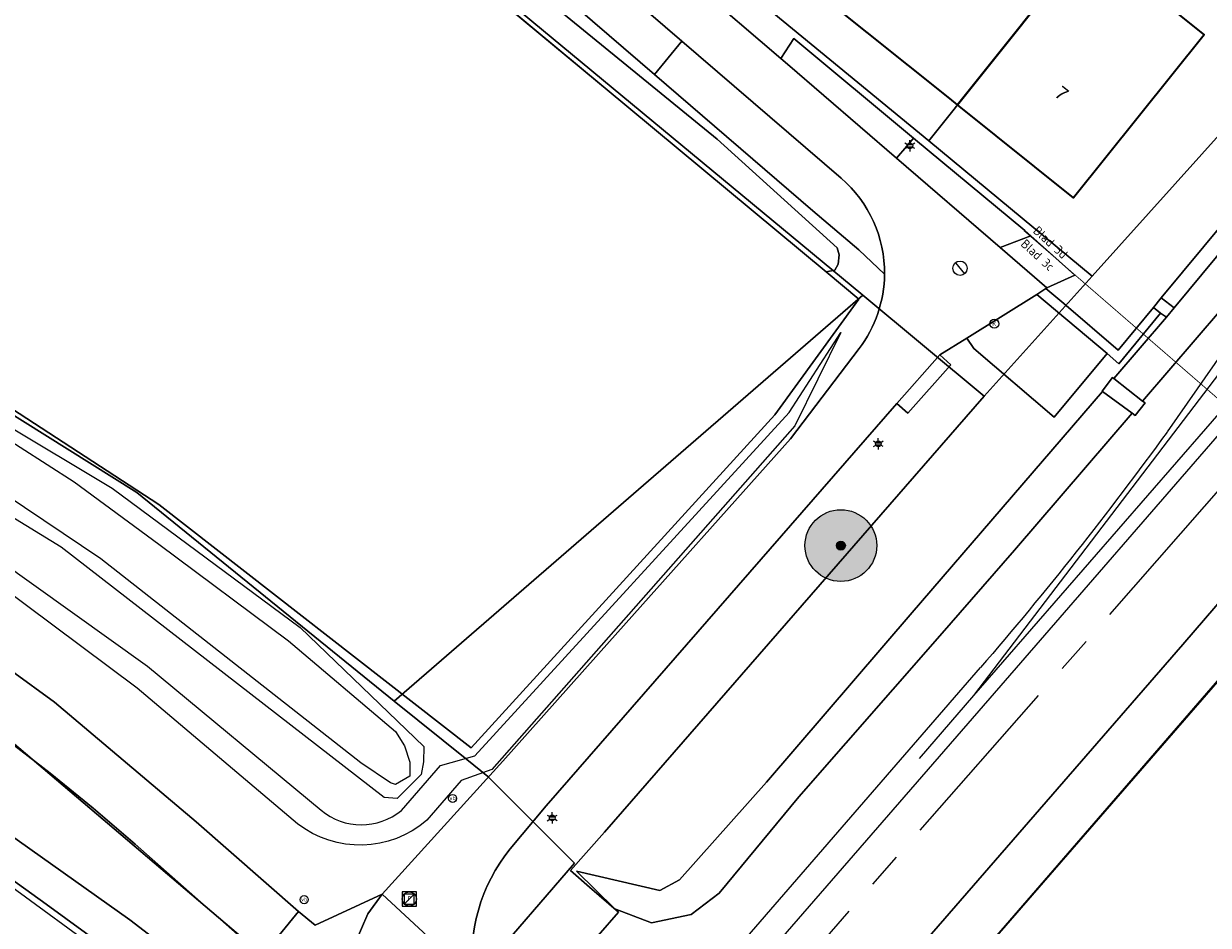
# Model space of a CAD drawing. Header units: metres. Extents: x 163543 to 168130, y 402678 to 405437.
# Tile 21 of 256: x 163999 to 164065, y 403104 to 403154. Entities that reach past the tile are written whole.
import ezdxf
from ezdxf.enums import TextEntityAlignment as Align

# ---------------------------------------------------------------- set-up
doc = ezdxf.new("R2010")
doc.units = ezdxf.units.M
doc.linetypes.add('X-CA190022.004-UO-ALM_Assen$0$AM-AS', pattern=[16, 10, -2, 2, -2])
doc.linetypes.add('X-CA190022.004-UO-TXT_Tekst 1op200$0$AL-TEKENBLADGRENS', pattern=[11.5, 2.5, -1.5, 1, -1.5, 1, -1.5, 2.5])
doc.layers.get('0').update_dxf_attribs({"lineweight": 25})
for name, color, linetype, lineweight in [('X-CA190022.004-UO-ALM_Assen$0$N-WE-AM-AS_WEG-G', 10, 'X-CA190022.004-UO-ALM_Assen$0$AM-AS', 25), ('X-CA190022.004-UO-BGT_Ondergrond$0$GE_201_SHDHek_Lijn_GEM', 253, 'X-CA190022.004-UO-BGT_Ondergrond$0$Hekwerk', 9), ('X-CA190022.004-UO-BGT_Ondergrond$0$GE_202_SHDMuur30cm_Lijn_GEM', 253, 'Continuous', 9), ('X-CA190022.004-UO-BGT_Ondergrond$0$GE_208_SHDDraadraster_Lijn_GEM', 253, 'X-CA190022.004-UO-BGT_Ondergrond$0$RASTER', 9), ('X-CA190022.004-UO-BGT_Ondergrond$0$GE_214_Wegmarkering_Lijn_GEM', 253, 'Continuous', 9), ('X-CA190022.004-UO-BGT_Ondergrond$0$GE_244_Taludlijn_Lijn_GEM', 253, 'Continuous', 9), ('X-CA190022.004-UO-BGT_Ondergrond$0$GE_251_SPRTrein_as_Lijn_GEM', 253, 'Continuous', 9), ('X-CA190022.004-UO-BGT_Ondergrond$0$GE_311_WGDRijbaanRegionaleweg_Vlak_GEM', 253, 'Continuous', 9), ('X-CA190022.004-UO-BGT_Ondergrond$0$GE_314_WGDRijbaanLokaleweg_Vlak_GEM', 253, 'Continuous', 9), ('X-CA190022.004-UO-BGT_Ondergrond$0$GE_316_WGDFietspad_Vlak_GEM', 253, 'Continuous', 9), ('X-CA190022.004-UO-BGT_Ondergrond$0$GE_318_WGDVoetpadoptrap_Vlak_GEM', 253, 'Continuous', 9), ('X-CA190022.004-UO-BGT_Ondergrond$0$GE_322_WGDInrit_Vlak_GEM', 253, 'Continuous', 9), ('X-CA190022.004-UO-BGT_Ondergrond$0$GE_363_OWGBerm_openverharding_Vlak_GEM', 253, 'Continuous', 9), ('X-CA190022.004-UO-BGT_Ondergrond$0$GE_364_OWGBerm_halfverhard_Vlak_GEM', 253, 'Continuous', 9), ('X-CA190022.004-UO-BGT_Ondergrond$0$GE_366_OWGBerm_groenvoorziening_Vlak_GEM', 253, 'Continuous', 9), ('X-CA190022.004-UO-BGT_Ondergrond$0$GE_367_OWGBerm_groenvoorziening_grasenk_GEM', 253, 'Continuous', 9), ('X-CA190022.004-UO-BGT_Ondergrond$0$GE_401_OTDErf_Vlak_GEM', 253, 'Continuous', 9), ('X-CA190022.004-UO-BGT_Ondergrond$0$GE_4502_GBKN_Huisnummer_Lijn_GEM', 7, 'Continuous', 9), ('X-CA190022.004-UO-BGT_Ondergrond$0$GE_479_BTDGroenvoorziening_grasenkruida_GEM', 253, 'Continuous', 9), ('X-CA190022.004-UO-BGT_Ondergrond$0$GE_504_WTDWaterloop_sloot_Vlak_GEM', 253, 'Continuous', 9), ('X-CA190022.004-UO-BGT_Ondergrond$0$GE_523_WTDGreppel_drogesloot_Vlak_GEM', 253, 'Continuous', 9), ('X-CA190022.004-UO-BGT_Ondergrond$0$GE_541_OWTOever_slootkant_Vlak_GEM', 253, 'Continuous', 9), ('X-CA190022.004-UO-BGT_Ondergrond$0$GE_601_PNDgrondvlakpand_Vlak_MV_GEM', 34, 'Continuous', 35), ('X-CA190022.004-UO-BGT_Ondergrond$0$GE_814_BRDVerkeersbord_Punt_GEM', 253, 'Continuous', 9), ('X-CA190022.004-UO-BGT_Ondergrond$0$GE_861_PALLichtmast_Punt_GEM', 253, 'Continuous', 9), ('X-CA190022.004-UO-BGT_Ondergrond$0$GE_885_PutInspectieofRioolput_Punt_GEM', 253, 'Continuous', 9), ('X-CA190022.004-UO-BGT_Ondergrond$0$N-WE-RI-PUT_INSPECTIE-S', 253, 'Continuous', 9), ('X-CA190022.004-UO-KAD_Percelen$0$B-WE-KG-GRENS_PERCEEL-GV', 150, 'Continuous', 9), ('X-CA190022.004-UO-TXT_Tekst 1op200$0$BLADEN', 7, 'Continuous', 25), ('X-CA190022.004-UO-TXT_Tekst 1op200$0$X-XX-AL-TEKENBLADGRENS-G', 7, 'X-CA190022.004-UO-TXT_Tekst 1op200$0$AL-TEKENBLADGRENS', 35), ('X-CA190022.004-UO-WHM_Putten en kolken combi_v0.1$0$KOLK BGT', 251, 'Continuous', 0), ('X-CA190022.004-UO-WHM_Putten en kolken combi_v0.1$0$PUTRAND ONDERLEGGER GEMEENTE', 251, 'Continuous', 15), ('X-CA190022.004-UO-WHM_Riolering gemeente_NLCS_v0.1$0$B-WE-RI-PUT-S', 214, 'Continuous', 15)]:
    doc.layers.add(name, color=color, linetype=linetype, lineweight=lineweight)
doc.layers.add('X-CA190022.004-UO-DWM_Beplanting$0$B-WE-GR-BOOM-S AFKOMSTIG UIT BOMENBESTAND GEMEENTE', color=252, linetype='Continuous')
doc.layers.add('X-CA190022.004-UO-DWM_Beplanting$0$N-GV-GR-GRAS-A-200', color=7, linetype='Continuous')
doc.styles.add('X-CA190022.004-UO-BGT_Ondergrond$0$BGT_NAR', font='arial.ttf', dxfattribs={"height": 1})
doc.styles.add('X-CA190022.004-UO-BGT_Ondergrond$0$NLCS-ISO', font='NLCS-ISO.ttf')
doc.styles.add('X-CA190022.004-UO-TXT_Tekst 1op200$0$NLCS-ISO-M200-T25', font='NLCS-ISO.ttf', dxfattribs={"height": 0.5})
doc.styles.add('X-CA190022.004-UO-WHM_Putten en kolken combi_v0.1$0$ISOCPEUR 9 PT', font='isocpeur.ttf', dxfattribs={"height": 2.4402})
doc.linetypes.add('X-CA190022.004-UO-BGT_Ondergrond$0$Hekwerk', pattern='A,5,-1.5,[2,dgnlstyle-Veghel.shx,S=0.007937,R=0,X=0,Y=0],-1.5', length=8)
doc.linetypes.add('X-CA190022.004-UO-BGT_Ondergrond$0$RASTER', pattern='A,5,-1.5,[2,dgnlstyle-Veghel.shx,S=0.007937,R=0,X=0,Y=0],-1.5', length=8)

# ---------------------------------------------------------------- blocks, each defined once
blk = doc.blocks.new('X-CA190022.004-UO-BGT_Ondergrond$0$SIE-WEG_PAAL_VERKEERSBORD-SO')
at = {"linetype": 'ByBlock', "lineweight": 18}
blk.add_circle((0, 0), 1.5, dxfattribs=at)
at = {"linetype": 'ByBlock', "lineweight": 18, "style": 'X-CA190022.004-UO-BGT_Ondergrond$0$NLCS-ISO'}
blk.add_text('vb', height=1.5, dxfattribs=at).set_placement((0, 0.13), align=Align.MIDDLE_CENTER)
blk = doc.blocks.new('X-CA190022.004-UO-BGT_Ondergrond$0$IMGEOVerkeersbord')
at = {"xscale": 5, "yscale": 5, "zscale": 5}
blk.add_blockref('X-CA190022.004-UO-BGT_Ondergrond$0$SIE-WEG_PAAL_VERKEERSBORD-SO', (0, 0), dxfattribs=at)
blk = doc.blocks.new('X-CA190022.004-UO-BGT_Ondergrond$0$SRI-PUT_INSPECTIEPUT_RIOOLPUT-SO')
at = {"color": 0, "linetype": 'ByBlock', "lineweight": 18}
blk.add_lwpolyline([(-1.12, -1.12), (1.12, -1.12), (1.12, 1.12), (-1.12, 1.12)], close=True, dxfattribs=at)
at = {"color": 0, "linetype": 'ByBlock', "lineweight": 18, "style": 'X-CA190022.004-UO-BGT_Ondergrond$0$NLCS-ISO'}
blk.add_text('r', height=1.5, dxfattribs=at).set_placement((0, 0.28), align=Align.MIDDLE_CENTER)
blk = doc.blocks.new('X-CA190022.004-UO-BGT_Ondergrond$0$IMGEOInspectierioolput')
at = {"layer": 'X-CA190022.004-UO-BGT_Ondergrond$0$N-WE-RI-PUT_INSPECTIE-S', "xscale": 10, "yscale": 10, "zscale": 10}
blk.add_blockref('X-CA190022.004-UO-BGT_Ondergrond$0$SRI-PUT_INSPECTIEPUT_RIOOLPUT-SO', (0, 0), dxfattribs=at)
blk = doc.blocks.new('X-CA190022.004-UO-BGT_Ondergrond$0$N-SIE-WEG_LICHTMAST-SO')
h = blk.add_hatch(color=256)
h.paths.add_polyline_path([(1.16, 0.5, 0.658505), (-1.16, 0.5)])
h.paths.add_polyline_path([(-1.16, -0.5, 0.658505), (1.16, -0.5)])
at = {"flags": 128}
for points in [[(-2.19, 1.27), (-1.1, 0.63)], [(-1.16, 0.5), (1.16, 0.5)], [(0, 1.27), (0, 2.53)], [(1.1, 0.63), (2.19, 1.27)], [(-2.19, -1.27), (-1.1, -0.63)], [(-1.16, -0.5), (1.16, -0.5)], [(0, -1.27), (0, -2.53)], [(2.19, -1.27), (1.1, -0.63)]]:
    blk.add_lwpolyline(points, dxfattribs=at)
at = {"ltscale": 0.5}
blk.add_circle((0, 0), 1.27, dxfattribs=at)
at = {"style": 'X-CA190022.004-UO-BGT_Ondergrond$0$NLCS-ISO'}
blk.add_attdef('TYPE', text='', height=1.8, dxfattribs=at).set_placement((0, 2.53), align=Align.BOTTOM_CENTER)
blk = doc.blocks.new('X-CA190022.004-UO-BGT_Ondergrond$0$IMGEOLichtmastpaal')
at = {"xscale": 5, "yscale": 5, "zscale": 5}
blk.add_blockref('X-CA190022.004-UO-BGT_Ondergrond$0$N-SIE-WEG_LICHTMAST-SO', (0, 6.4), dxfattribs=at)
blk = doc.blocks.new('X-CA190022.004-UO-WHM_Riolering gemeente_NLCS_v0.1$0$B-SRI-PUT_BETON-SO')
blk.add_line((-1.41, -1.41), (1.41, 1.41))
at = {"lineweight": -3, "flags": 128}
blk.add_lwpolyline([(2, -2), (2, 2), (-2, 2), (-2, -2)], close=True, dxfattribs=at)
at = {"lineweight": -3}
blk.add_circle((0, 0), 2, dxfattribs=at)
blk = doc.blocks.new('X-CA190022.004-UO-DWM_Beplanting$0$SGR-BOOM_01-SO')
at = {"linetype": 'ByBlock', "lineweight": 18}
h = blk.add_hatch(color=0, dxfattribs=at)
h.dxf.hatch_style = 1
edge = h.paths.add_edge_path()
edge.add_arc((0, 0), 0.25, 0, 360)
at = {"color": 0, "linetype": 'ByBlock', "lineweight": 18}
for radius in [2, 0.25]:
    blk.add_circle((0, 0), radius, dxfattribs=at)
blk = doc.blocks.new('X-CA190022.004-UO-DWM_Beplanting$0$IMGEOBoom')
at = {"transparency": 33554457}
h = blk.add_hatch(color=256, dxfattribs=at)
h.dxf.hatch_style = 1
edge = h.paths.add_edge_path()
edge.add_arc((0, 0), 100, 0, 360)
edge = h.paths.add_edge_path(flags=17)
edge.add_arc((0, 0), 12.5, 0, 360)
h = blk.add_hatch()
h.set_pattern_fill('ANGLE', color=256)
h.set_pattern_definition([(0, (0, 0), (0, 6.985), [5.08, -1.905]), (90, (0, 0), (-6.985, 4e-16), [5.08, -1.905])])
edge = h.paths.add_edge_path(flags=17)
edge.add_arc((0, 0), 12.5, 0, 360)
at = {"layer": 'X-CA190022.004-UO-DWM_Beplanting$0$N-GV-GR-GRAS-A-200'}
h = blk.add_hatch(color=256, dxfattribs=at)
h.dxf.hatch_style = 1
edge = h.paths.add_edge_path(flags=17)
edge.add_arc((0, 0), 12.5, 0, 360)
at = {"xscale": 50, "yscale": 50, "zscale": 50}
blk.add_blockref('X-CA190022.004-UO-DWM_Beplanting$0$SGR-BOOM_01-SO', (0, 0), dxfattribs=at)
blk = doc.blocks.new('X-CA190022.004-UO-WHM_Putten en kolken combi_v0.1$0$IMGEOKolk')
blk.add_circle((0, 0), 0.25)
at = {"insert": (0, 0), "char_height": 0.244, "attachment_point": 5, "style": 'X-CA190022.004-UO-WHM_Putten en kolken combi_v0.1$0$ISOCPEUR 9 PT'}
blk.add_mtext_dynamic_manual_height_columns('K', width=0.25229, gutter_width=12.201, heights=[0], dxfattribs=at)
blk = doc.blocks.new('X-CA190022.004-UO-WHM_Putten en kolken combi_v0.1$0$B-SRI-PUT_BETON-SO')
at = {"flags": 128}
blk.add_lwpolyline([(-1.29, 1.53), (1.29, -1.53)], dxfattribs=at)
blk.add_circle((0, 0), 2)

msp = doc.modelspace()

# ---------------------------------------------------------------- linework, layer by layer
at = {"layer": 'X-CA190022.004-UO-ALM_Assen$0$N-WE-AM-AS_WEG-G', "linetype": 'X-CA190022.004-UO-ALM_Assen$0$AM-AS', "lineweight": 18, "flags": 128}
msp.add_lwpolyline([(163996.334, 403048.708), (164190.428, 403269.702, -0.042486), (164203.13, 403281.901, -0.059508), (164394.91, 403402.509, 0.004627), (164427.609, 403418.376, -0.157573), (164448.898, 403421.56, 0.154381), (164469.795, 403424.552), (164600.315, 403487.369, -0.209691), (164620.389, 403488.075, 0.209331), (164640.431, 403488.767), (164764.018, 403548.037, -0.149301), (164778.457, 403550.23, 0.1997), (164797.071, 403554.955), (164807.437, 403562.718, 0.087199), (164813.361, 403569.026, -0.136187), (164823.414, 403577.842), (165121.427, 403721.534), (165178.772, 403748.854, -0.027628), (165181.326, 403749.902), (165206.702, 403758.712, -0.228175), (165222.216, 403756.927, 0.262526), (165239.877, 403756.048), (165316.357, 403794.295, -0.002956), (165321.66, 403796.908), (165454.676, 403861.474, 0.23372), (165465.542, 403875.483), (165466.039, 403877.93, -0.138247), (165476.467, 403898.194), (165483.323, 403905.54), (165502.013, 403925.318, 0.002701), (165511.627, 403935.531), (165520.324, 403945.455), (165525.692, 403951.366), (165530.615, 403956.367, -0.067804), (165540.386, 403964.278), (165579.008, 403987.566, 0.233996), (165587.607, 404001.027, -0.257888), (165597.631, 404015.262), (165668.806, 404049.862, 0.124118), (165680.965, 404060.093), (165692.91, 404076.671, -0.330379), (165732.646, 404089.323, 0.184611), (165745.492, 404089.775), (165892.325, 404151.907, 0.025067), (165914.878, 404162.813, -0.010717), (165924.387, 404167.754), (166007.57, 404208.726, -0.019073), (166018.017, 404213.386, -0.104113), (166035.06, 404216.38), (166071.364, 404215.162, 0.120943), (166079.763, 404216.927), (166253.115, 404300.212, 0.13702), (166261.203, 404307.309, -0.137066), (166269.294, 404314.407), (166458.055, 404405.053, -0.054959), (166465.293, 404407.596), (166474.012, 404409.62, 0.055121), (166477.744, 404410.933), (166509.846, 404426.374, 0.067066), (166514.307, 404429.311, -0.067277), (166518.783, 404432.256), (166556.669, 404450.44, -0.017321), (166566.185, 404454.609, 0.016602), (166575.312, 404458.591), (166597.751, 404469.282, 0.132978), (166635.089, 404501.312, -0.040273), (166645.175, 404513.84), (166648.196, 404517.029, -0.072027), (166677.02, 404539.8), (166677.246, 404539.931, -0.089333), (166717.817, 404554.586), (166734.29, 404557.387, 0.162804), (166748.275, 404564.868, -0.09225), (166757.883, 404571.874), (166814.895, 404599.135, -0.032371), (166817.296, 404600.098), (166825.54, 404602.798, 0.083096), (166832.851, 404606.627, -0.051041), (166841.551, 404611.916), (166891.289, 404635.589, -0.108035), (166898.777, 404637.334), (166928.242, 404637.739, 0.209269), (166941.385, 404643.709, -0.026762), (166980.536, 404682.861, -0.026198), (167007.229, 404704.425, -0.019993), (167033.13, 404721.66), (167034.933, 404722.758, -0.028502), (167071.485, 404742.263), (167095.887, 404753.549, 0.061079), (167112.435, 404763.813, -0.01638), (167116.342, 404766.748), (167122.496, 404771.065, -0.093473), (167132.24, 404775.479), (167140.621, 404777.52, -0.056178), (167157.198, 404779.63), (167189.731, 404780.099, -0.091291), (167196.158, 404779.011), (167222.307, 404769.473, 0.203837), (167236.378, 404770.212, 0.017826), (167328.832, 404819.552), (167395.677, 404858.349, 0.031256), (167406.067, 404865.281), (167511.469, 404945.55)], format="xyb", dxfattribs=at)
at = {"layer": 'X-CA190022.004-UO-BGT_Ondergrond$0$GE_201_SHDHek_Lijn_GEM'}
for p, q in [((164043.882, 403139.919), (164012.327, 403166.162)), ((164062.56, 403138.471), (164071.964, 403149.796)), ((164045.712, 403138.399), (164043.882, 403139.919)), ((164041.024, 403131.952), (164045.712, 403138.399)), ((164062.126, 403137.948), (164062.56, 403138.471)), ((164057.129, 403138.162), (164060.151, 403135.569)), ((164060.151, 403135.569), (164062.126, 403137.948)), ((163996.881, 403133.356), (164006.696, 403126.975)), ((164024.112, 403113.414), (164041.024, 403131.952)), ((164006.696, 403126.975), (164024.112, 403113.414))]:
    msp.add_line(p, q, dxfattribs=at)
at = {"layer": 'X-CA190022.004-UO-BGT_Ondergrond$0$GE_202_SHDMuur30cm_Lijn_GEM'}
for p, q in [((164063.28, 403137.913), (164071.808, 403148.188)), ((164062.507, 403137.616), (164062.857, 403137.403)), ((164062.857, 403137.403), (164063.28, 403137.913))]:
    msp.add_line(p, q, dxfattribs=at)
at = {"layer": 'X-CA190022.004-UO-BGT_Ondergrond$0$GE_208_SHDDraadraster_Lijn_GEM'}
for p, q in [((163990.198, 403114.381), (164005.092, 403103.832)), ((164005.092, 403103.832), (164018.347, 403093.643))]:
    msp.add_line(p, q, dxfattribs=at)
at = {"layer": 'X-CA190022.004-UO-BGT_Ondergrond$0$GE_214_Wegmarkering_Lijn_GEM'}
msp.add_line((164006.643, 403099.715), (163998.501, 403105.657), dxfattribs=at)
at = {"layer": 'X-CA190022.004-UO-BGT_Ondergrond$0$GE_244_Taludlijn_Lijn_GEM'}
for p, q in [((164065.913, 403137.84), (164061.517, 403132.729)), ((164059.914, 403133.986), (164062.857, 403137.403)), ((164041.817, 403132.095), (164044.697, 403136.556)), ((164044.697, 403136.556), (164042.137, 403131.34)), ((164048.682, 403120.943), (164059.286, 403133.257)), ((164061.663, 403132.621), (164061.111, 403131.925)), ((164061.517, 403132.729), (164061.663, 403132.621)), ((164024.314, 403112.962), (164041.817, 403132.095)), ((164060.936, 403132.053), (164054.379, 403124.429)), ((164061.111, 403131.925), (164060.936, 403132.053)), ((164042.137, 403131.34), (164025.264, 403112.205)), ((163990.116, 403129.364), (164006.078, 403117.952)), ((164005.495, 403116.734), (163995.317, 403124.335)), ((164054.379, 403124.429), (164050.212, 403119.657)), ((164040.559, 403111.505), (164048.682, 403120.943)), ((164050.212, 403119.657), (164042.371, 403110.676)), ((164006.078, 403117.952), (164015.742, 403109.934)), ((164014.422, 403109.186), (164005.495, 403116.734)), ((164020.214, 403109.915), (164022.4, 403112.436)), ((164022.4, 403112.436), (164024.314, 403112.962)), ((164025.264, 403112.205), (164023.542, 403111.591)), ((164023.542, 403111.591), (164021.632, 403109.385)), ((164035.708, 403106.055), (164040.559, 403111.505)), ((164042.371, 403110.676), (164037.927, 403105.311)), ((164032.108, 403104.445), (164029.968, 403106.539)), ((164029.968, 403106.539), (164034.621, 403105.461)), ((164034.621, 403105.461), (164035.708, 403106.055)), ((164037.927, 403105.311), (164036.358, 403104.131)), ((164034.152, 403103.665), (164032.108, 403104.445)), ((164036.358, 403104.131), (164034.152, 403103.665))]:
    msp.add_line(p, q, dxfattribs=at)
msp.add_arc((164017.99, 403112.639), 3.517, 230.27595, 309.2372, dxfattribs=at)
at = {"layer": 'X-CA190022.004-UO-BGT_Ondergrond$0$GE_244_Taludlijn_Lijn_GEM', "extrusion": (0, 0, -1)}
msp.add_arc((-164017.906, 403113.665), 5.674, 228.95771, 307.8803, dxfattribs=at)
at = {"layer": 'X-CA190022.004-UO-BGT_Ondergrond$0$GE_251_SPRTrein_as_Lijn_GEM'}
for p, q in [((164069.118, 403139.978), (164062.882, 403131.005)), ((164052.118, 403116.319), (164069.473, 403139.102)), ((164052.118, 403116.319), (164070.876, 403137.895)), ((164053.628, 403116.892), (164070.801, 403136.68)), ((164037.8, 403100.957), (164052.484, 403117.879)), ((164038.973, 403100.006), (164053.628, 403116.892)), ((164049.082, 403112.818), (164052.118, 403116.319))]:
    msp.add_line(p, q, dxfattribs=at)
at = {"layer": 'X-CA190022.004-UO-BGT_Ondergrond$0$GE_251_SPRTrein_as_Lijn_GEM', "extrusion": (0, 0, -1)}
msp.add_arc((-163904.085, 403246.117), 196.131, 215.93848, 220.83182, dxfattribs=at)
at = {"layer": 'X-CA190022.004-UO-BGT_Ondergrond$0$GE_311_WGDRijbaanRegionaleweg_Vlak_GEM', "flags": 128}
msp.add_lwpolyline([(163993.429, 403109.739), (164000.422, 403104.701), (164006.115, 403100.56), (164010.782, 403097.134), (164014.056, 403094.671), (164017.134, 403092.247), (164018.257, 403091.362), (164022.859, 403087.473), (164024.425, 403086.118), (164024.156, 403085.806), (164022.281, 403083.627), (164021.645, 403082.889), (164017.137, 403086.652), (164012.295, 403090.546), (164006.644, 403094.912), (163999.653, 403100.092), (163994.921, 403103.512)], dxfattribs=at)
at = {"layer": 'X-CA190022.004-UO-BGT_Ondergrond$0$GE_314_WGDRijbaanLokaleweg_Vlak_GEM', "flags": 128}
for points in [[(164044.723, 403145.139), (164035.851, 403152.774), (164016.752, 403169.208)], [(164036.631, 403155.881), (164041.354, 403151.811), (164041.727, 403151.49), (164047.81, 403146.25), (164053.572, 403141.285), (164056.19, 403139.03), (164056.129, 403138.992), (164055.618, 403138.673), (164051.723, 403136.238), (164050.221, 403135.299), (164047.819, 403132.591)], [(164024.229, 403100.545), (164019.151, 403105.265), (164025.864, 403112.663), (164031.821, 403119.337), (164041.89, 403130.62), (164045.72, 403135.652)], [(164047.819, 403132.591), (164034.346, 403117.133), (164028.292, 403110.187), (164026.284, 403107.778)], [(164019.151, 403105.265), (164018.343, 403104.164), (164017.649, 403102.536), (164017.462, 403101.178), (164017.397, 403099.732), (164017.822, 403098.132), (164018.446, 403096.972), (164019.134, 403095.895), (164019.912, 403095.037), (164019.662, 403095.157), (164012.494, 403101.859), (164014.487, 403104.297), (164015.404, 403103.54), (164019.151, 403105.265)], [(164019.151, 403105.265), (164024.229, 403100.545), (164024.73, 403099.031), (164025.258, 403097.639), (164025.738, 403096.866), (164026.216, 403096.104), (164027.249, 403094.907), (164028.694, 403093.592), (164029.475, 403093.004), (164026.384, 403089.259), (164022.495, 403092.731), (164019.912, 403095.037), (164019.134, 403095.895), (164018.446, 403096.972), (164017.822, 403098.132), (164017.397, 403099.732), (164017.462, 403101.178), (164017.649, 403102.536), (164018.343, 403104.164), (164019.151, 403105.265)]]:
    msp.add_lwpolyline(points, dxfattribs=at)
at = {"layer": 'X-CA190022.004-UO-BGT_Ondergrond$0$GE_314_WGDRijbaanLokaleweg_Vlak_GEM'}
for centre, radius, start, end in [((164040.172, 403139.864), 6.967, 359.3794, 49.20961), ((164040.174, 403139.864), 6.964, 322.78071, 359.37991), ((164033.561, 403101.802), 9.416, 140.6062, 187.67257)]:
    msp.add_arc(centre, radius, start, end, dxfattribs=at)
at = {"layer": 'X-CA190022.004-UO-BGT_Ondergrond$0$GE_316_WGDFietspad_Vlak_GEM', "flags": 128}
msp.add_lwpolyline([(163996.071, 403119.44), (164000.887, 403115.96), (164008.781, 403109.284), (164014.487, 403104.297), (164012.494, 403101.859), (163998.533, 403113.73)], dxfattribs=at)
at = {"layer": 'X-CA190022.004-UO-BGT_Ondergrond$0$GE_318_WGDVoetpadoptrap_Vlak_GEM', "flags": 128}
msp.add_lwpolyline([(164059.914, 403133.986), (164061.517, 403132.729), (164061.663, 403132.621), (164061.111, 403131.925), (164060.936, 403132.053), (164059.286, 403133.257), (164059.259, 403133.277), (164059.842, 403134.043), (164059.914, 403133.986)], dxfattribs=at)
at = {"layer": 'X-CA190022.004-UO-BGT_Ondergrond$0$GE_322_WGDInrit_Vlak_GEM', "flags": 128}
msp.add_lwpolyline([(164055.289, 403141.939), (164057.733, 403139.749), (164056.19, 403139.03), (164053.572, 403141.285), (164055.289, 403141.939)], dxfattribs=at)
at = {"layer": 'X-CA190022.004-UO-BGT_Ondergrond$0$GE_363_OWGBerm_openverharding_Vlak_GEM', "flags": 128}
for points in [[(164042.084, 403152.919), (164048.749, 403147.369), (164048.378, 403146.928), (164047.81, 403146.25), (164041.727, 403151.49), (164041.354, 403151.811), (164042.084, 403152.919)], [(164048.749, 403147.369), (164054.959, 403142.235), (164055.289, 403141.939), (164053.572, 403141.285), (164047.81, 403146.25), (164048.378, 403146.928), (164048.749, 403147.369)], [(164057.129, 403138.162), (164060.151, 403135.569), (164062.126, 403137.948), (164062.507, 403137.616), (164060.2, 403134.798), (164059.546, 403135.371), (164055.618, 403138.673), (164056.129, 403138.992), (164057.129, 403138.162)], [(164050.221, 403135.299), (164050.834, 403134.755), (164048.432, 403132.047), (164047.819, 403132.591), (164050.221, 403135.299)]]:
    msp.add_lwpolyline(points, dxfattribs=at)
at = {"layer": 'X-CA190022.004-UO-BGT_Ondergrond$0$GE_364_OWGBerm_halfverhard_Vlak_GEM', "flags": 128}
for points in [[(164016.752, 403169.208), (164035.851, 403152.774), (164034.322, 403150.922), (164012.132, 403170.016), (164012.965, 403171.098), (164014.446, 403169.78), (164014.748, 403170.172), (164016.383, 403168.719), (164016.752, 403169.208)], [(164047.138, 403139.789), (164045.713, 403141.147), (164043.144, 403143.331), (164034.322, 403150.922), (164035.851, 403152.774)], [(164035.851, 403152.774), (164044.723, 403145.139)], [(164055.618, 403138.673), (164059.546, 403135.371), (164056.587, 403131.838), (164052.106, 403135.662), (164051.723, 403136.238), (164055.618, 403138.673)]]:
    msp.add_lwpolyline(points, dxfattribs=at)
at = {"layer": 'X-CA190022.004-UO-BGT_Ondergrond$0$GE_364_OWGBerm_halfverhard_Vlak_GEM', "extrusion": (0, 0, -1)}
msp.add_arc((-164040.172, 403139.864), 6.967, 130.79039, 180.6206, dxfattribs=at)
at = {"layer": 'X-CA190022.004-UO-BGT_Ondergrond$0$GE_366_OWGBerm_groenvoorziening_Vlak_GEM', "flags": 128}
msp.add_lwpolyline([(164050.212, 403119.657), (164042.371, 403110.676), (164037.927, 403105.311), (164036.358, 403104.131), (164034.152, 403103.665), (164032.108, 403104.445), (164029.968, 403106.539), (164034.621, 403105.461), (164035.708, 403106.055), (164040.559, 403111.505), (164048.682, 403120.943), (164059.286, 403133.257), (164060.936, 403132.053), (164054.379, 403124.429), (164050.212, 403119.657)], dxfattribs=at)
at = {"layer": 'X-CA190022.004-UO-BGT_Ondergrond$0$GE_367_OWGBerm_groenvoorziening_grasenk_GEM', "flags": 128}
for points in [[(164026.284, 403107.778), (164028.292, 403110.187), (164034.346, 403117.133), (164047.819, 403132.591), (164048.432, 403132.047), (164050.834, 403134.755), (164050.221, 403135.299), (164051.723, 403136.238), (164052.106, 403135.662), (164056.587, 403131.838), (164059.546, 403135.371), (164060.2, 403134.798), (164062.507, 403137.616), (164062.857, 403137.403), (164059.914, 403133.986), (164059.842, 403134.043), (164059.259, 403133.277), (164059.286, 403133.257), (164048.682, 403120.943), (164040.559, 403111.505), (164035.708, 403106.055), (164034.621, 403105.461), (164029.968, 403106.539), (164032.108, 403104.445), (164034.152, 403103.665), (164036.358, 403104.131), (164037.927, 403105.311), (164042.371, 403110.676), (164050.212, 403119.657), (164054.379, 403124.429), (164060.936, 403132.053), (164061.111, 403131.925), (164061.663, 403132.621), (164061.517, 403132.729), (164065.913, 403137.84)], [(164068.5, 403120.325), (164045.424, 403093.765), (164046.613, 403092.758), (164063.87, 403078.499), (164060.557, 403073.699), (164058.987, 403071.844), (164070.878, 403061.779), (164069.625, 403060.268), (164080.188, 403051), (164082.431, 403049.366), (164091.552, 403042.225), (164092.01, 403041.84), (164107.709, 403043.911), (164126.489, 403045.515), (164129.13, 403045.947), (164129.872, 403046.975), (164129.839, 403049.826), (164129.79, 403051.215), (164131.181, 403047.155), (164131.678, 403045.766), (164131.534, 403045.737), (164126.889, 403044.717), (164123.26, 403043.92)], [(163998.533, 403113.73), (164012.494, 403101.859), (164019.662, 403095.157), (164019.912, 403095.037), (164022.495, 403092.731), (164021.202, 403091.234), (164018.347, 403093.643), (164005.092, 403103.832), (163990.198, 403114.381)], [(163990.198, 403114.381), (164005.092, 403103.832), (164018.347, 403093.643), (164021.202, 403091.234), (164022.495, 403092.731), (164026.384, 403089.259), (164024.848, 403087.398), (164025.231, 403087.056), (164024.425, 403086.118), (164022.859, 403087.473), (164018.257, 403091.362), (164017.134, 403092.247), (164014.056, 403094.671), (164010.782, 403097.134), (164006.115, 403100.56), (164000.422, 403104.701), (163993.429, 403109.739)]]:
    msp.add_lwpolyline(points, dxfattribs=at)
at = {"layer": 'X-CA190022.004-UO-BGT_Ondergrond$0$GE_367_OWGBerm_groenvoorziening_grasenk_GEM', "extrusion": (0, 0, -1)}
msp.add_arc((-164033.561, 403101.802), 9.416, 352.32743, 39.3938, dxfattribs=at)
at = {"layer": 'X-CA190022.004-UO-BGT_Ondergrond$0$GE_401_OTDErf_Vlak_GEM', "flags": 128}
for points in [[(164079.519, 403195.638), (164090.449, 403196.342), (164106.596, 403197.217), (164111.239, 403197.303), (164095.534, 403178.35), (164088.22, 403169.408), (164076.393, 403155.143), (164071.964, 403149.796), (164062.56, 403138.471), (164062.126, 403137.948), (164060.151, 403135.569), (164057.129, 403138.162), (164056.129, 403138.992), (164056.19, 403139.03), (164057.733, 403139.749), (164055.289, 403141.939), (164054.959, 403142.235), (164048.749, 403147.369), (164042.084, 403152.919), (164041.354, 403151.811), (164036.631, 403155.881)], [(164050.246, 403163.062), (164046.428, 403166.36), (164055.257, 403177.125), (164059.39, 403173.913), (164055.295, 403168.584), (164056.006, 403167.887), (164056.305, 403166.927), (164056.37, 403165.829), (164055.798, 403164.679), (164053.78, 403162.08), (164058.05, 403158.655), (164058.461, 403158.326), (164064.95, 403153.12), (164057.67, 403144.05), (164051.205, 403149.232), (164050.774, 403149.577), (164043.87, 403155.11), (164050.246, 403163.062)], [(164012.327, 403166.162), (164043.882, 403139.919), (164045.712, 403138.399), (164041.024, 403131.952), (164024.112, 403113.414), (164006.696, 403126.975), (163996.881, 403133.356)], [(164045.424, 403093.765), (164068.5, 403120.325), (164068.468, 403119.454), (164069.017, 403118.192), (164070.319, 403117.962), (164070.696, 403118.217), (164071.121, 403118.658), (164078.836, 403127.895), (164080.084, 403129.293), (164080.665, 403128.792), (164083.287, 403132.154), (164092.804, 403142.508), (164105.231, 403155.953)]]:
    msp.add_lwpolyline(points, dxfattribs=at)
at = {"layer": 'X-CA190022.004-UO-BGT_Ondergrond$0$GE_479_BTDGroenvoorziening_grasenkruida_GEM', "flags": 128}
for points in [[(164117.008, 403197.866), (164105.403, 403185.653), (164095.034, 403174.186), (164083.469, 403160.344), (164073.955, 403148.27), (164065.913, 403137.84), (164061.517, 403132.729), (164059.914, 403133.986), (164062.857, 403137.403), (164063.28, 403137.913), (164071.808, 403148.188), (164078.178, 403155.857), (164088.841, 403168.852), (164096.291, 403177.817), (164108.744, 403192.752)], [(164108.744, 403192.752), (164096.291, 403177.817), (164088.841, 403168.852), (164078.178, 403155.857), (164071.808, 403148.188), (164063.28, 403137.913), (164062.56, 403138.471), (164071.964, 403149.796), (164076.393, 403155.143), (164088.22, 403169.408), (164095.534, 403178.35), (164111.239, 403197.303)], [(164012.132, 403170.016), (164034.322, 403150.922), (164043.144, 403143.331), (164045.713, 403141.147), (164047.138, 403139.789)], [(163996.881, 403133.356), (164006.696, 403126.975), (164024.112, 403113.414), (164041.024, 403131.952), (164045.712, 403138.399), (164043.882, 403139.919), (164044.359, 403140.025), (164044.548, 403140.346), (164044.611, 403140.866), (164044.493, 403141.259), (164037.806, 403147.315), (164021.006, 403161.042)], [(164021.456, 403112.63), (164021.313, 403111.925), (164019.978, 403110.585), (164019.25, 403110.638), (164001.261, 403124.595), (163993.033, 403129.627), (163982.623, 403135.745), (163974.999, 403140.382), (163973.257, 403141.702), (163972.721, 403142.352), (163972.444, 403144.497), (163972.54, 403146.614), (163972.892, 403146.461), (163973.525, 403146.186), (164004.105, 403127.874), (164014.567, 403120.11), (164021.459, 403113.493), (164021.456, 403112.63)], [(164063.28, 403137.913), (164062.857, 403137.403), (164062.507, 403137.616), (164062.126, 403137.948), (164062.56, 403138.471), (164063.28, 403137.913)], [(164045.72, 403135.652), (164041.89, 403130.62), (164031.821, 403119.337), (164025.864, 403112.663), (164019.151, 403105.265), (164015.404, 403103.54), (164014.487, 403104.297), (164008.781, 403109.284), (164000.887, 403115.96), (163996.071, 403119.44)]]:
    msp.add_lwpolyline(points, dxfattribs=at)
at = {"layer": 'X-CA190022.004-UO-BGT_Ondergrond$0$GE_479_BTDGroenvoorziening_grasenkruida_GEM', "extrusion": (0, 0, -1)}
msp.add_arc((-164040.174, 403139.864), 6.964, 180.62009, 217.21929, dxfattribs=at)
at = {"layer": 'X-CA190022.004-UO-BGT_Ondergrond$0$GE_504_WTDWaterloop_sloot_Vlak_GEM', "flags": 128}
msp.add_lwpolyline([(163973.076, 403145.339), (163997.447, 403131.132), (164001.981, 403128.232), (164006.703, 403124.765), (164013.931, 403119.376), (164019.887, 403114.318), (164020.387, 403113.514), (164020.69, 403112.607), (164020.686, 403111.842), (164019.897, 403111.361), (164019.602, 403111.456), (164017.965, 403112.576), (164003.462, 403123.936), (163997.102, 403128.206), (163987.897, 403133.555), (163978.253, 403139.045), (163975.789, 403140.77), (163973.759, 403142.733), (163973.338, 403143.513), (163973.161, 403144.308), (163973.076, 403145.339)], dxfattribs=at)
at = {"layer": 'X-CA190022.004-UO-BGT_Ondergrond$0$GE_523_WTDGreppel_drogesloot_Vlak_GEM', "flags": 128}
msp.add_lwpolyline([(164012.327, 403166.553), (164012.328, 403166.958), (164012.441, 403167.202), (164012.663, 403167.396), (164012.972, 403167.477), (164013.213, 403167.366), (164021.006, 403161.042), (164037.806, 403147.315), (164044.493, 403141.259), (164044.611, 403140.866), (164044.548, 403140.346), (164044.359, 403140.025), (164043.882, 403139.919), (164012.327, 403166.162), (164012.327, 403166.553)], dxfattribs=at)
at = {"layer": 'X-CA190022.004-UO-BGT_Ondergrond$0$GE_541_OWTOever_slootkant_Vlak_GEM', "flags": 128}
for points in [[(163972.892, 403146.461), (163973.525, 403146.186), (164004.105, 403127.874), (164014.567, 403120.11), (164021.459, 403113.493), (164021.456, 403112.63), (164021.313, 403111.925), (164019.978, 403110.585), (164019.25, 403110.638), (164001.261, 403124.595), (163993.033, 403129.627), (163982.623, 403135.745), (163974.999, 403140.382), (163973.257, 403141.702), (163972.721, 403142.352), (163972.444, 403144.497), (163972.54, 403146.614), (163972.892, 403146.461)], [(163973.076, 403145.339), (163997.447, 403131.132), (164001.981, 403128.232), (164006.703, 403124.765), (164013.931, 403119.376), (164019.887, 403114.318), (164020.387, 403113.514), (164020.69, 403112.607), (164020.686, 403111.842), (164019.897, 403111.361), (164019.602, 403111.456), (164017.965, 403112.576), (164003.462, 403123.936), (163997.102, 403128.206), (163987.897, 403133.555), (163978.253, 403139.045), (163975.789, 403140.77), (163973.759, 403142.733), (163973.338, 403143.513), (163973.161, 403144.308), (163973.076, 403145.339)]]:
    msp.add_lwpolyline(points, dxfattribs=at)
at = {"layer": 'X-CA190022.004-UO-BGT_Ondergrond$0$GE_601_PNDgrondvlakpand_Vlak_MV_GEM', "flags": 128}
for points in [[(164055.257, 403177.125), (164059.39, 403173.913), (164055.295, 403168.584), (164056.006, 403167.887), (164056.305, 403166.927), (164056.37, 403165.829), (164055.798, 403164.679), (164053.78, 403162.08), (164058.05, 403158.655), (164058.461, 403158.326), (164051.205, 403149.232), (164050.774, 403149.577), (164043.87, 403155.11), (164050.246, 403163.062), (164046.428, 403166.36), (164055.257, 403177.125)], [(164058.461, 403158.326), (164064.95, 403153.12), (164057.67, 403144.05), (164051.205, 403149.232), (164058.461, 403158.326)]]:
    msp.add_lwpolyline(points, dxfattribs=at)
at = {"layer": 'X-CA190022.004-UO-KAD_Percelen$0$B-WE-KG-GRENS_PERCEEL-GV', "flags": 128}
for points in [[(164161.699, 403222.716), (164151.485, 403213.147), (164140.305, 403202.406), (164126.647, 403188.852), (164122.152, 403184.202), (164094.411, 403154.328), (164086.328, 403144.903), (164078.609, 403136.396), (164063.752, 403119.175), (164030.484, 403080.863), (164033.475, 403078.303), (164035.907, 403081.113), (164046.392, 403092.99), (164045.424, 403093.765), (164068.236, 403120.08), (164071.717, 403117.165), (164104.157, 403154.807), (164105.176, 403155.882), (164137.737, 403190.24), (164140.604, 403193.266), (164145.157, 403197.486), (164159.339, 403210.89), (164159.751, 403211.395), (164163.759, 403218.839)], [(164113.537, 403198.916), (164086.457, 403170.565), (164058.713, 403139.694), (164052.698, 403133), (164031.54, 403108.707), (164029.643, 403106.577), (164030.703, 403105.659), (164032.311, 403104.265), (164019.847, 403089.967), (164030.484, 403080.863), (164063.752, 403119.175), (164078.609, 403136.396), (164086.328, 403144.903), (164094.411, 403154.328), (164122.152, 403184.202), (164126.647, 403188.852)], [(163884.498, 403183.483), (163916.342, 403155.991), (163938.264, 403137.97), (163953.603, 403126.462), (163961.91, 403121.39), (164007.974, 403081.606), (164017.162, 403092.265), (164019.797, 403095.322), (164005.39, 403108.04), (164003.042, 403110.051), (164000.645, 403112.005), (163998.202, 403113.9), (163995.713, 403115.734), (163993.18, 403117.508), (163990.605, 403119.219), (163987.989, 403120.867), (163985.333, 403122.451), (163982.64, 403123.97), (163970.089, 403130.861), (163970.126, 403130.903), (163958.273, 403137.927), (163948.27, 403144.864), (163940.35, 403151.579), (163911.989, 403175.753)], [(163998.202, 403113.9), (164000.645, 403112.005), (164003.042, 403110.051), (164005.39, 403108.04), (164019.797, 403095.322), (164029.854, 403106.99), (164025.025, 403111.817), (164023.854, 403112.764), (164019.807, 403116.013), (164005.48, 403127.627), (163986.647, 403139.42)]]:
    msp.add_lwpolyline(points, dxfattribs=at)
for points in [[(164078.696, 403196.309), (164058.39, 403158.237), (164049.598, 403147.218), (164058.713, 403139.694), (164086.457, 403170.565), (164113.537, 403198.916)], [(164078.696, 403196.309), (164053.307, 403194.256), (164043.266, 403169.548), (164038.06, 403156.738), (164049.598, 403147.218), (164058.39, 403158.237)], [(164052.698, 403133), (164058.713, 403139.694), (164049.598, 403147.218), (164038.06, 403156.738), (164017.52, 403173.686), (164015.179, 403175.618), (164011.76, 403178.439), (164006.241, 403171.486), (164045.923, 403138.62)], [(163987.804, 403173.587), (163973.192, 403147.657), (163980.651, 403143.091), (163986.647, 403139.42), (164005.48, 403127.627), (164019.807, 403116.013), (164045.923, 403138.62), (164006.241, 403171.486), (164001.609, 403165.649)], [(164019.807, 403116.013), (164023.854, 403112.764), (164025.025, 403111.817), (164029.854, 403106.99), (164019.797, 403095.322), (164017.162, 403092.265), (164019.847, 403089.967), (164032.311, 403104.265), (164030.703, 403105.659), (164029.643, 403106.577), (164031.54, 403108.707), (164052.698, 403133), (164045.923, 403138.62)], [(164071.717, 403117.165), (164068.236, 403120.08), (164045.424, 403093.765), (164046.392, 403092.99), (164064.086, 403078.822), (164071.705, 403090.881), (164082.49, 403108.145)]]:
    msp.add_lwpolyline(points, close=True, dxfattribs=at)
at = {"layer": 'X-CA190022.004-UO-TXT_Tekst 1op200$0$X-XX-AL-TEKENBLADGRENS-G', "const_width": 0.05, "flags": 128}
msp.add_lwpolyline([(164054.906, 403142.216), (164082.809, 403118.066)], dxfattribs=at)

# ---------------------------------------------------------------- block references
at = {"layer": 'X-CA190022.004-UO-BGT_Ondergrond$0$GE_814_BRDVerkeersbord_Punt_GEM', "xscale": 0.03, "yscale": 0.03, "zscale": 0.02}
for p in [(164023.07, 403110.592), (164014.801, 403104.954)]:
    msp.add_blockref('X-CA190022.004-UO-BGT_Ondergrond$0$IMGEOVerkeersbord', p, dxfattribs=at)
at = {"layer": 'X-CA190022.004-UO-BGT_Ondergrond$0$GE_861_PALLichtmast_Punt_GEM', "xscale": 0.025, "yscale": 0.025, "zscale": 0.025}
for p in [(164048.549, 403146.789), (164046.792, 403130.187), (164028.619, 403109.349)]:
    msp.add_blockref('X-CA190022.004-UO-BGT_Ondergrond$0$IMGEOLichtmastpaal', p, dxfattribs=at)
at = {"layer": 'X-CA190022.004-UO-BGT_Ondergrond$0$GE_885_PutInspectieofRioolput_Punt_GEM', "xscale": 0.025, "yscale": 0.025, "zscale": 0.025}
msp.add_blockref('X-CA190022.004-UO-BGT_Ondergrond$0$IMGEOInspectierioolput', (164020.652, 403104.987), dxfattribs=at)
at = {"layer": 'X-CA190022.004-UO-DWM_Beplanting$0$B-WE-GR-BOOM-S AFKOMSTIG UIT BOMENBESTAND GEMEENTE', "xscale": 0.02, "yscale": 0.02, "zscale": 0.02}
msp.add_blockref('X-CA190022.004-UO-DWM_Beplanting$0$IMGEOBoom', (164044.704, 403124.678), dxfattribs=at)
at = {"layer": 'X-CA190022.004-UO-WHM_Putten en kolken combi_v0.1$0$KOLK BGT', "zscale": 0.5}
msp.add_blockref('X-CA190022.004-UO-WHM_Putten en kolken combi_v0.1$0$IMGEOKolk', (164053.253, 403137.033), dxfattribs=at)
at = {"layer": 'X-CA190022.004-UO-WHM_Putten en kolken combi_v0.1$0$PUTRAND ONDERLEGGER GEMEENTE', "xscale": 0.2, "yscale": 0.2, "zscale": 0.2}
msp.add_blockref('X-CA190022.004-UO-WHM_Putten en kolken combi_v0.1$0$B-SRI-PUT_BETON-SO', (164051.344, 403140.128), dxfattribs=at)
at = {"layer": 'X-CA190022.004-UO-WHM_Riolering gemeente_NLCS_v0.1$0$B-WE-RI-PUT-S', "xscale": 0.2, "yscale": 0.2, "zscale": 0.2}
msp.add_blockref('X-CA190022.004-UO-WHM_Riolering gemeente_NLCS_v0.1$0$B-SRI-PUT_BETON-SO', (164020.656, 403104.992), dxfattribs=at)

# ---------------------------------------------------------------- texts
at = {"layer": 'X-CA190022.004-UO-BGT_Ondergrond$0$GE_4502_GBKN_Huisnummer_Lijn_GEM', "style": 'X-CA190022.004-UO-BGT_Ondergrond$0$BGT_NAR'}
msp.add_text('7', height=0.75, rotation=321.3, dxfattribs=at).set_placement((164057.012, 403149.864), align=Align.MIDDLE_CENTER)
at = {"layer": 'X-CA190022.004-UO-TXT_Tekst 1op200$0$BLADEN', "char_height": 0.5, "attachment_point": 4, "rotation": 317.64139, "style": 'X-CA190022.004-UO-TXT_Tekst 1op200$0$NLCS-ISO-M200-T25'}
for s, width, insert in [('Blad 3d', 2.23676, (164055.543, 403142.334)), ('Blad 3c', 2.22968, (164054.856, 403141.603))]:
    msp.add_mtext_dynamic_manual_height_columns(s, width=width, gutter_width=8.75, heights=[0], dxfattribs=dict(at, insert=insert))

doc.saveas('drawing.dxf')
